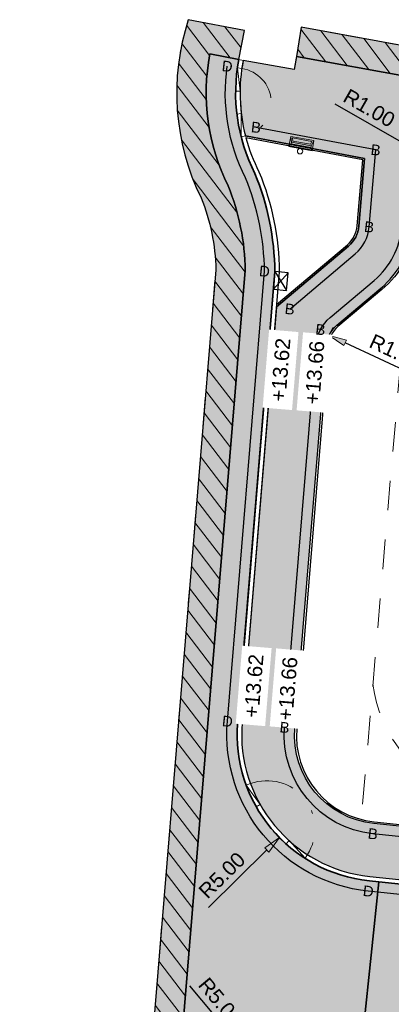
# Model space of a CAD drawing. Header units: metres. Extents: x 131295 to 132236, y 397710 to 398702.
# Tile 2 of 127: x 131328 to 131341, y 397793 to 397827. Entities that reach past the tile are written whole.
import ezdxf
from ezdxf.enums import TextEntityAlignment as Align

# ---------------------------------------------------------------- set-up
doc = ezdxf.new("R2010")
doc.units = ezdxf.units.M
doc.linetypes.add('AL-BANDVERLAGING', pattern=[5, 1.5, -1, 0, -1, 1.5])
doc.linetypes.add('AL-MATERIAALS', pattern=[2, 1, -1])
doc.layers.get('Defpoints').update_dxf_attribs({"color": 128})
for name, color, linetype, lineweight in [('N-IE-afvalbak', 190, 'Continuous', 18), ('N-KO-bandverlaging', 1, 'AL-BANDVERLAGING', 18), ('N-KO-opsluitband 60x200mm', 2, 'Continuous', 25), ('N-KO-opsluitband achterkant', 8, 'Continuous', 5), ('N-KO-tekst banden', 1, 'Continuous', 18), ('N-KO-trottoirband 130-150x250mm', 3, 'Continuous', 35), ('N-KO-trottoirband achterkant', 8, 'Continuous', 5), ('N-KO-verloopband', 1, 'Continuous', 18), ('N-RI-trottoirkolk', 7, 'Continuous', 25), ("N-VH-arcering 'MAT' grijs 254", 254, 'Continuous', 18), ('N-VH-arcering herstraten', 1, 'Continuous', 18), ('N-VH-arcering SBS KF keperverband', 8, 'Continuous', 5), ('X-AL-maatvoering', 1, 'Continuous', 18), ('X-AL-materiaalscheiding', 1, 'AL-MATERIAALS', 18), ('X-AL-planhoogte', 190, 'Continuous', 25)]:
    doc.layers.add(name, color=color, linetype=linetype, lineweight=lineweight)
doc.layers.add("N-VH-arcering 'MAT' kleur 1 (heiderood)", color=7, linetype='Continuous', lineweight=18, true_color=0xd98c8c)
doc.layers.add("N-VH-arcering 'MAT' kleur 5 (roodbruin)", color=7, linetype='Continuous', lineweight=18, true_color=0xc5a6a0)
doc.layers.add('X-AL-contourlijnen', color=30, linetype='Continuous', plot=False)
doc.layers.add('X-AL-hulplijn bandenlijnnummers', color=30, linetype='Continuous', plot=False)
doc.styles.add('CS Annotative', font='arial.ttf')
doc.dimstyles.new('CS Annotative', dxfattribs={"dimtxt": 2.5, "dimasz": 3, "dimexe": 0.18, "dimexo": 0.0625, "dimgap": 1, "dimtad": 1, "dimzin": 0, "dimdsep": 46, "dimtxsty": 'CS Annotative', "dimblk": 'CS Dimensionpijl', "dimcen": 0, "dimse1": 1, "dimse2": 1, "dimclrd": 256, "dimclre": 256, "dimclrt": 2, "dimadec": 0, "dimazin": 0, "dimtm": 1e-09, "dimtfac": 1, "dimtofl": 0, "dimtmove": 1, "dimatfit": 3, "dimfxl": 1, "dimtfillclr": 256, "dimtolj": 1, "dimtzin": 0, "dimarcsym": 0})
pattern_1 = [(307.33, (0, 0), (0.3975780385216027, 0.3032024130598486), [])]
pattern_2 = [(45, (0, 0), (0, 0.5939696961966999), [1.26, -0.4200000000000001]), (135, (0.2969848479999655, 0.2969848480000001), (-5.551115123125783e-17, -0.5939696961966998), [1.26, -0.42])]

# ---------------------------------------------------------------- blocks, each defined once
blk = doc.blocks.new('*U114')
for p, q in [((2.387999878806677, 1.268840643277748), (-0.1491504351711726, -1.492566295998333)), ((0.1491504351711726, 1.492566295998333), (2.089699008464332, -1.716291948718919))]:
    blk.add_line(p, q)
blk.add_lwpolyline([(0.1491504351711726, 1.492566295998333), (-0.1491504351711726, -1.492566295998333), (2.089699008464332, -1.716291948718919), (2.387999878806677, 1.268840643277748)], close=True)
blk = doc.blocks.new('CS Dimensionpijl')
h = blk.add_hatch(color=256)
h.dxf.hatch_style = 1
h.paths.add_polyline_path([(-1, -0.1666666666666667), (0, 0), (-1, 0.1666666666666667)])
at = {"flags": 128}
blk.add_lwpolyline([(0, 0.5), (0, -0.5)], dxfattribs=at)
blk.add_lwpolyline([(-1, -0.1666666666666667), (0, 0), (-1, 0.1666666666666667)], close=True, dxfattribs=at)
blk = doc.blocks.new('*D242')
at = {"layer": 'Defpoints', "color": 0, "transparency": 16777216}
for p in [(131342.0048819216, 397822.1943628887), (131342.8728923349, 397821.6978168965)]:
    blk.add_point(p, dxfattribs=at)
at = {"layer": 'X-AL-maatvoering', "lineweight": -2, "transparency": 16777216}
blk.add_line((131339.0748434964, 397823.8704935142), (131341.4840756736, 397822.492290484), dxfattribs=at)
at = {"layer": 'X-AL-maatvoering', "lineweight": -2, "transparency": 16777216, "xscale": 0.6000000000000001, "yscale": 0.6000000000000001, "zscale": 0.6000000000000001, "rotation": 330.2282534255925}
blk.add_blockref('CS Dimensionpijl', (131342.0048819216, 397822.1943628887), dxfattribs=at)
at = {"layer": 'X-AL-maatvoering', "color": 2, "transparency": 16777216, "insert": (131340.2451271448, 397823.7255492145), "char_height": 0.5, "attachment_point": 5, "rotation": 330.22825342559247, "style": 'CS Annotative'}
blk.add_mtext('\\A1;R1.00', dxfattribs=at)
blk = doc.blocks.new('*D243')
at = {"layer": 'Defpoints', "color": 0, "transparency": 16777216}
for p in [(131339.7901756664, 397815.5932202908), (131340.6972748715, 397815.1723033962)]:
    blk.add_point(p, dxfattribs=at)
at = {"layer": 'X-AL-maatvoering', "lineweight": -2, "transparency": 16777216}
blk.add_line((131341.9450622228, 397814.593298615), (131339.4273359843, 397815.7615870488), dxfattribs=at)
at = {"layer": 'X-AL-maatvoering', "lineweight": -2, "transparency": 16777216, "xscale": 0.6000000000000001, "yscale": 0.6000000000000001, "zscale": 0.6000000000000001, "rotation": 155.1075115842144}
blk.add_blockref('CS Dimensionpijl', (131338.8830764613, 397816.0141371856), dxfattribs=at)
at = {"layer": 'X-AL-maatvoering', "color": 2, "transparency": 16777216, "insert": (131341.1499666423, 397815.4641577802), "char_height": 0.5, "attachment_point": 5, "rotation": 335.1075115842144, "style": 'CS Annotative'}
blk.add_mtext('\\A1;R1.00', dxfattribs=at)
blk = doc.blocks.new('*D244')
at = {"layer": 'Defpoints', "color": 0, "transparency": 16777216}
for p in [(131338.7050751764, 397819.9090244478), (131341.4039808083, 397818.5990975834)]:
    blk.add_point(p, dxfattribs=at)
at = {"layer": 'X-AL-maatvoering', "lineweight": -2, "transparency": 16777216}
blk.add_line((131344.4407712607, 397817.1251766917), (131341.9437619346, 397818.3371122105), dxfattribs=at)
at = {"layer": 'X-AL-maatvoering', "lineweight": -2, "transparency": 16777216, "xscale": 0.6000000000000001, "yscale": 0.6000000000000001, "zscale": 0.6000000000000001, "rotation": 154.1101586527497}
blk.add_blockref('CS Dimensionpijl', (131341.4039808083, 397818.5990975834), dxfattribs=at)
at = {"layer": 'X-AL-maatvoering', "color": 2, "transparency": 16777216, "insert": (131343.6610289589, 397818.0098969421), "char_height": 0.5, "attachment_point": 5, "rotation": 334.11015865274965, "style": 'CS Annotative'}
blk.add_mtext('\\A1;R3.00', dxfattribs=at)
blk = doc.blocks.new('*D245')
at = {"layer": 'Defpoints', "color": 0, "transparency": 16777216}
for p in [(131340.7681489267, 397802.4879080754), (131337.2018980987, 397798.983360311)]:
    blk.add_point(p, dxfattribs=at)
at = {"layer": 'X-AL-maatvoering', "lineweight": -2, "transparency": 16777216}
blk.add_line((131334.7942652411, 397796.6173841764), (131336.7739479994, 397798.5628145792), dxfattribs=at)
at = {"layer": 'X-AL-maatvoering', "lineweight": -2, "transparency": 16777216, "xscale": 0.6000000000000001, "yscale": 0.6000000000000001, "zscale": 0.6000000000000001, "rotation": 44.50002318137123}
blk.add_blockref('CS Dimensionpijl', (131337.2018980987, 397798.983360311), dxfattribs=at)
at = {"layer": 'X-AL-maatvoering', "color": 2, "transparency": 16777216, "insert": (131335.2510169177, 397797.7045596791), "char_height": 0.5, "attachment_point": 5, "rotation": 44.500023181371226, "style": 'CS Annotative'}
blk.add_mtext('\\A1;R5.00', dxfattribs=at)
blk = doc.blocks.new('*D246')
at = {"layer": 'Defpoints', "color": 0, "transparency": 16777216}
for p in [(131336.3220196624, 397791.3683757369), (131339.5327433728, 397787.5354586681)]:
    blk.add_point(p, dxfattribs=at)
at = {"layer": 'X-AL-maatvoering', "lineweight": -2, "transparency": 16777216}
blk.add_line((131334.1544088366, 397793.9560392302), (131335.9367328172, 397791.8283257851), dxfattribs=at)
at = {"layer": 'X-AL-maatvoering', "lineweight": -2, "transparency": 16777216, "xscale": 0.6000000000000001, "yscale": 0.6000000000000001, "zscale": 0.6000000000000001, "rotation": 309.951934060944}
blk.add_blockref('CS Dimensionpijl', (131336.3220196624, 397791.3683757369), dxfattribs=at)
at = {"layer": 'X-AL-maatvoering', "color": 2, "transparency": 16777216, "insert": (131335.2019424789, 397793.41451736), "char_height": 0.5, "attachment_point": 5, "rotation": 309.951934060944, "style": 'CS Annotative'}
blk.add_mtext('\\A1;R5.00', dxfattribs=at)
blk = doc.blocks.new('CS Afvalbak')
at = {"linetype": 'Continuous'}
for p, q in [((0.4, -0.09074999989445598), (-0.4, -0.09075000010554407)), ((-0.34, -0.1953104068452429), (-0.4, -0.09074999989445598)), ((-0.34, -0.252406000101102), (-0.4, -0.440749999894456)), ((0.3400000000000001, -0.1953104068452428), (-0.3399999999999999, -0.1953104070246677)), ((-0.34, -0.2524060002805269), (-0.34, -0.1953104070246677)), ((0.3400000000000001, -0.252406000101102), (-0.34, -0.2524060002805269)), ((-0.3017092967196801, -0.2969340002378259), (-0.3334724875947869, -0.3966407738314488)), ((0.3017092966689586, -0.2969340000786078), (-0.3017092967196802, -0.2969340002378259)), ((0.3017092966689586, -0.2969340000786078), (0.3334724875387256, -0.3966407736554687)), ((0.3400000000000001, -0.1953104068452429), (0.4, -0.09074999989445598)), ((0.3400000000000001, -0.252406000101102), (0.3400000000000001, -0.1953104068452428)), ((0.3400000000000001, -0.252406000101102), (0.4, -0.440749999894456)), ((0.4, -0.440749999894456), (-0.4, -0.440750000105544)), ((0.3334724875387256, -0.3966407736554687), (-0.3334724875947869, -0.3966407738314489))]:
    blk.add_line(p, q, dxfattribs=at)
for p, q in [((-0.4, -0.09075000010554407), (-0.4, -0.440750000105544)), ((0.4, -0.09074999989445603), (0.4, -0.440749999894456))]:
    blk.add_line(p, q)
blk.add_circle((0, 0), 0.09075000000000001, dxfattribs=at)

msp = doc.modelspace()

# ---------------------------------------------------------------- hatches: boundary and pattern name
at = {"layer": "N-VH-arcering 'MAT' grijs 254"}
h = msp.add_hatch(color=256, dxfattribs=at)
h.dxf.hatch_style = 1
h.paths.add_polyline_path([(131341.833633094, 397825.7613793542), (131337.9362793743, 397826.4648956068), (131337.7804685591, 397825.4768596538), (131341.6559927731, 397824.7772838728), (131341.6664168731, 397824.8363759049), (131341.6666515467, 397824.8363315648)])
h = msp.add_hatch(color=256, dxfattribs=at)
h.dxf.hatch_style = 1
edge = h.paths.add_edge_path()
edge.add_line((131337.7244184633, 397802.6894006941), (131338.7935476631, 397815.6752728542))
edge.add_arc((131339.7901756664, 397815.5932202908), 1.00000000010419, 130.105577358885, 175.293443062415, ccw=False)
edge.add_line((131339.1459775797, 397816.358078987), (131340.6376694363, 397817.6144483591))
edge.add_arc((131338.7050751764, 397819.9090244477), 2.999999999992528, 310.1055773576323, 355.1055773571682)
edge.add_line((131341.6941359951, 397819.653064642), (131341.8765387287, 397821.7831368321))
edge.add_line((131341.8765387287, 397821.7831368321), (131341.6559927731, 397824.7772838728))
edge.add_line((131341.6559927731, 397824.7772838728), (131337.7804685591, 397825.4768596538))
edge.add_line((131337.7804685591, 397825.4768596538), (131337.7011610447, 397825.0349546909))
edge.add_line((131337.7011610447, 397825.0349546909), (131335.9695158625, 397825.3446065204))
edge.add_arc((131341.7302015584, 397824.2354934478), 5.866483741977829, 169.1021112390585, 194.32333673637)
edge.add_line((131336.0460771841, 397822.7841624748), (131340.0902380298, 397822.0200434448))
edge.add_line((131340.0902380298, 397822.0200434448), (131339.8936313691, 397819.72409989))
edge.add_arc((131338.8972777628, 397819.8094198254), 1.000000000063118, 310.10557735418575, 355.1055773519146, ccw=False)
edge.add_line((131339.5414758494, 397819.0445611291), (131337.0952232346, 397816.9842181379))
edge.add_line((131337.0952232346, 397816.9842181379), (131335.934503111, 397802.8858630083))
edge.add_arc((131340.7681489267, 397802.4879080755), 4.849999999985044, 175.293443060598, 264.0572621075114)
edge.add_line((131340.2660067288, 397797.6639726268), (131346.3854373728, 397797.0269772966))
edge.add_line((131346.3854373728, 397797.0269772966), (131346.5717994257, 397798.8173038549))
edge.add_line((131346.5717994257, 397798.8173038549), (131340.4036990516, 397799.4593654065))
edge.add_arc((131340.714302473, 397802.4432430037), 3.000000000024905, 175.2934430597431, 264.0572621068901, ccw=False)
at = {"layer": "N-VH-arcering 'MAT' kleur 1 (heiderood)"}
h = msp.add_hatch(color=256, dxfattribs=at)
h.dxf.hatch_style = 1
h.paths.add_polyline_path([(131411.4870335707, 397790.0500695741), (131410.7653908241, 397790.1408295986), (131410.467735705, 397790.1782652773), (131405.8789150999, 397790.6832593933), (131405.5805273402, 397790.7143197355), (131398.069629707, 397791.4961582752), (131379.8679763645, 397793.3908391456), (131372.7626492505, 397794.130460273), (131372.4642614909, 397794.161520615), (131369.4798773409, 397794.4721767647), (131369.1814895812, 397794.5032371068), (131362.0849958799, 397795.2419387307), (131346.3699072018, 397796.8777834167), (131340.5680881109, 397797.4817173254), (131340.0504157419, 397792.5085879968), (131364.6876192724, 397789.9440056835), (131364.9860070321, 397789.9129453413), (131370.9537622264, 397789.2917384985), (131371.2521499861, 397789.2606781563), (131392.7496986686, 397787.0229147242), (131393.0480864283, 397786.9918543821), (131399.0158416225, 397786.3706475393), (131399.3142293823, 397786.3395871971), (131408.6361434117, 397785.3692329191), (131421.0324785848, 397783.8101627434), (131421.3301337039, 397783.772727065), (131427.2832360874, 397783.0240134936), (131427.5808912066, 397782.986577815), (131453.1757222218, 397779.7675508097), (131453.7996501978, 397784.7284694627), (131451.2736011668, 397785.0461672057)])
at = {"layer": "N-VH-arcering 'MAT' kleur 5 (roodbruin)"}
h = msp.add_hatch(color=256, dxfattribs=at)
h.dxf.hatch_style = 1
edge = h.paths.add_edge_path()
edge.add_arc((131328.0866169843, 397818.095343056), 7.956764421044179, 0.8482522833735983, 22.105379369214)
edge.add_arc((131341.730201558, 397824.2354934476), 7.01648374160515, 169.1021112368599, 206.6386924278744, ccw=False)
edge.add_line((131334.8402553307, 397825.5620246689), (131335.8222210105, 397825.3729654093))
edge.add_line((131335.8222210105, 397825.3729654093), (131336.0112802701, 397826.3549310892))
edge.add_line((131336.0112802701, 397826.3549310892), (131334.1088357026, 397826.7212114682))
edge.add_arc((131341.7302015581, 397824.2354934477), 8.016483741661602, 161.9361983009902, 206.3369021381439)
edge.add_arc((131328.0866169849, 397818.0953430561), 6.956764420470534, 1.2344248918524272, 21.80116124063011, ccw=False)
edge.add_line((131335.0417668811, 397818.2452134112), (131332.557325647, 397788.1215902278))
edge.add_line((131332.557325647, 397788.1215902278), (131328.3892323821, 397738.6560612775))
edge.add_line((131328.3892323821, 397738.6560612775), (131330.3821697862, 397738.4881312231))
edge.add_line((131330.3821697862, 397738.4881312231), (131330.4661348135, 397739.4845999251))
edge.add_line((131330.4661348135, 397739.4845999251), (131329.4696661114, 397739.5685649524))
edge.add_line((131329.4696661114, 397739.5685649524), (131333.5538627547, 397788.0384370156))
edge.add_line((131333.5538627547, 397788.0384370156), (131336.0425094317, 397818.2131370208))
h = msp.add_hatch(color=256, dxfattribs=at)
h.dxf.hatch_style = 1
edge = h.paths.add_edge_path()
edge.add_arc((131328.0866169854, 397818.0953430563), 8.956764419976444, 0.5287580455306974, 22.37578117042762)
edge.add_arc((131341.7333547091, 397824.2359391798), 6.019495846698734, 169.1119515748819, 206.9801880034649, ccw=False)
edge.add_line((131335.8222210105, 397825.3729654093), (131334.8402553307, 397825.5620246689))
edge.add_arc((131341.730201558, 397824.2354934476), 7.016483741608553, 169.1021112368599, 206.6386924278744)
edge.add_arc((131328.0866169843, 397818.095343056), 7.956764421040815, 0.848252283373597, 22.10537936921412, ccw=False)
edge.add_line((131336.0425094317, 397818.2131370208), (131333.5538627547, 397788.0384370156))
edge.add_line((131333.5538627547, 397788.0384370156), (131329.4696661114, 397739.5685649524))
edge.add_line((131329.4696661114, 397739.5685649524), (131330.4661348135, 397739.4845999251))
edge.add_line((131330.4661348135, 397739.4845999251), (131332.8177594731, 397767.3928904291))
edge.add_line((131332.8177594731, 397767.3928904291), (131334.0100000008, 397781.5420000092))
edge.add_line((131334.0100000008, 397781.5420000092), (131334.5503998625, 397787.9552838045))
edge.add_arc((131339.5327433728, 397787.5354586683), 4.999999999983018, 84.05726210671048, 175.1834874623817, ccw=False)
edge.add_line((131340.0504157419, 397792.5085879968), (131340.5680881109, 397797.4817173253))
edge.add_line((131340.5680881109, 397797.4817173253), (131340.2504765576, 397797.5147787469))
edge.add_arc((131340.7681489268, 397802.4879080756), 5.000000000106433, 175.2934430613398, 264.0572621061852, ccw=False)
edge.add_line((131335.7850089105, 397802.8981708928), (131335.894, 397804.222))
edge.add_line((131335.894, 397804.222), (131337.043, 397818.178))
at = {"layer": 'N-VH-arcering herstraten'}
h = msp.add_hatch(dxfattribs=at)
h.set_pattern_fill('CS-HERSTRATEN', color=256, angle=262.33)
h.set_pattern_definition(pattern_1)
edge = h.paths.add_edge_path()
edge.add_arc((131328.0866169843, 397818.095343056), 7.956764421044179, 0.8482522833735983, 22.105379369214)
edge.add_arc((131341.730201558, 397824.2354934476), 7.01648374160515, 169.1021112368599, 206.6386924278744, ccw=False)
edge.add_line((131334.8402553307, 397825.5620246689), (131335.8222210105, 397825.3729654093))
edge.add_line((131335.8222210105, 397825.3729654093), (131336.0112802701, 397826.3549310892))
edge.add_line((131336.0112802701, 397826.3549310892), (131334.1088357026, 397826.7212114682))
edge.add_arc((131341.7302015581, 397824.2354934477), 8.016483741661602, 161.9361983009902, 206.3369021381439)
edge.add_arc((131328.0866169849, 397818.0953430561), 6.956764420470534, 1.2344248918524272, 21.80116124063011, ccw=False)
edge.add_line((131335.0417668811, 397818.2452134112), (131332.557325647, 397788.1215902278))
edge.add_line((131332.557325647, 397788.1215902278), (131328.3892323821, 397738.6560612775))
edge.add_line((131328.3892323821, 397738.6560612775), (131330.3821697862, 397738.4881312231))
edge.add_line((131330.3821697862, 397738.4881312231), (131330.4661348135, 397739.4845999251))
edge.add_line((131330.4661348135, 397739.4845999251), (131329.4696661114, 397739.5685649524))
edge.add_line((131329.4696661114, 397739.5685649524), (131333.5538627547, 397788.0384370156))
edge.add_line((131333.5538627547, 397788.0384370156), (131336.0425094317, 397818.2131370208))
h = msp.add_hatch(dxfattribs=at)
h.set_pattern_fill('CS-HERSTRATEN', color=256, angle=262.33)
h.set_pattern_definition(pattern_1)
h.paths.add_polyline_path([(131341.833633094, 397825.7613793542), (131337.9362793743, 397826.4648956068), (131337.7804685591, 397825.4768596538), (131341.6559927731, 397824.7772838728), (131341.6664168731, 397824.8363759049), (131341.6666515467, 397824.8363315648)])
at = {"layer": 'N-VH-arcering SBS KF keperverband'}
h = msp.add_hatch(dxfattribs=at)
h.set_pattern_fill('CS-KF KEPERV', color=256, scale=20)
h.set_pattern_definition(pattern_2)
edge = h.paths.add_edge_path()
edge.add_arc((131328.0866169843, 397818.095343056), 7.956764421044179, 0.8482522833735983, 22.105379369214)
edge.add_arc((131341.730201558, 397824.2354934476), 7.01648374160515, 169.1021112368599, 206.6386924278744, ccw=False)
edge.add_line((131334.8402553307, 397825.5620246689), (131335.8222210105, 397825.3729654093))
edge.add_line((131335.8222210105, 397825.3729654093), (131336.0112802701, 397826.3549310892))
edge.add_line((131336.0112802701, 397826.3549310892), (131334.1088357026, 397826.7212114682))
edge.add_arc((131341.7302015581, 397824.2354934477), 8.016483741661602, 161.9361983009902, 206.3369021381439)
edge.add_arc((131328.0866169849, 397818.0953430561), 6.956764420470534, 1.2344248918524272, 21.80116124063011, ccw=False)
edge.add_line((131335.0417668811, 397818.2452134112), (131332.557325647, 397788.1215902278))
edge.add_line((131332.557325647, 397788.1215902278), (131328.3892323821, 397738.6560612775))
edge.add_line((131328.3892323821, 397738.6560612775), (131330.3821697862, 397738.4881312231))
edge.add_line((131330.3821697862, 397738.4881312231), (131330.4661348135, 397739.4845999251))
edge.add_line((131330.4661348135, 397739.4845999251), (131329.4696661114, 397739.5685649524))
edge.add_line((131329.4696661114, 397739.5685649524), (131333.5538627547, 397788.0384370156))
edge.add_line((131333.5538627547, 397788.0384370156), (131336.0425094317, 397818.2131370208))
h = msp.add_hatch(dxfattribs=at)
h.set_pattern_fill('CS-KF KEPERV', color=256, scale=20)
h.set_pattern_definition(pattern_2)
edge = h.paths.add_edge_path()
edge.add_arc((131328.0866169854, 397818.0953430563), 8.956764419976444, 0.5287580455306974, 22.37578117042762)
edge.add_arc((131341.7333547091, 397824.2359391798), 6.019495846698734, 169.1119515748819, 206.9801880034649, ccw=False)
edge.add_line((131335.8222210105, 397825.3729654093), (131334.8402553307, 397825.5620246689))
edge.add_arc((131341.730201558, 397824.2354934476), 7.016483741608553, 169.1021112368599, 206.6386924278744)
edge.add_arc((131328.0866169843, 397818.095343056), 7.956764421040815, 0.848252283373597, 22.10537936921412, ccw=False)
edge.add_line((131336.0425094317, 397818.2131370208), (131333.5538627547, 397788.0384370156))
edge.add_line((131333.5538627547, 397788.0384370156), (131329.4696661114, 397739.5685649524))
edge.add_line((131329.4696661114, 397739.5685649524), (131330.4661348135, 397739.4845999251))
edge.add_line((131330.4661348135, 397739.4845999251), (131332.8177594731, 397767.3928904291))
edge.add_line((131332.8177594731, 397767.3928904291), (131334.0100000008, 397781.5420000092))
edge.add_line((131334.0100000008, 397781.5420000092), (131334.5503998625, 397787.9552838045))
edge.add_arc((131339.5327433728, 397787.5354586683), 4.999999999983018, 84.05726210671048, 175.1834874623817, ccw=False)
edge.add_line((131340.0504157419, 397792.5085879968), (131340.5680881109, 397797.4817173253))
edge.add_line((131340.5680881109, 397797.4817173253), (131340.2504765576, 397797.5147787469))
edge.add_arc((131340.7681489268, 397802.4879080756), 5.000000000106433, 175.2934430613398, 264.0572621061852, ccw=False)
edge.add_line((131335.7850089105, 397802.8981708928), (131335.894, 397804.222))
edge.add_line((131335.894, 397804.222), (131337.043, 397818.178))

# ---------------------------------------------------------------- linework, layer by layer
at = {"layer": 'N-KO-bandverlaging', "flags": 128}
for points in [[(131335.9225352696, 397825.0641331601, -0.8210913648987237), (131336.0460771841, 397822.7841624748)], [(131336.2165125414, 397800.8130629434, -0.7192705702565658), (131338.1477312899, 397798.406742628)]]:
    msp.add_lwpolyline(points, format="xyb", dxfattribs=at)
at = {"layer": 'N-KO-opsluitband 60x200mm', "flags": 128}
for points in [[(131337.0952232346, 397816.9842181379), (131339.5414758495, 397819.0445611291, 0.1989123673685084), (131339.8936313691, 397819.72409989), (131340.0902380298, 397822.0200434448), (131336.0460771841, 397822.7841624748)], [(131346.5717994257, 397798.8173038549), (131340.4036990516, 397799.4593654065, -0.4079082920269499), (131337.7244184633, 397802.6894006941), (131338.7935476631, 397815.6752728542, -0.1997646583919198), (131339.1459775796, 397816.358078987), (131340.6376694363, 397817.6144483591, 0.1989123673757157), (131341.6941359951, 397819.653064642), (131341.8765387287, 397821.7831368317, -0.4442102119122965), (131343.0585511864, 397822.68043116), (131352.297685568, 397820.9347542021), (131372.4484381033, 397817.3791135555), (131371.4981664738, 397808.174423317), (131370.9013385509, 397808.2360384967), (131370.5316474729, 397804.6550709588), (131371.1284753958, 397804.5934557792), (131370.2157927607, 397795.7528667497), (131362.2247674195, 397796.5846836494)]]:
    msp.add_lwpolyline(points, format="xyb", dxfattribs=at)
at = {"layer": 'N-KO-opsluitband achterkant', "flags": 128}
for points in [[(131337.1021629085, 397817.068508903), (131339.5028239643, 397819.0904526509, 0.1989123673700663), (131339.8338501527, 397819.7292190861), (131340.0258316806, 397821.9711510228), (131336.0628657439, 397822.7199287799)], [(131346.5780114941, 397798.8769814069), (131340.40991112, 397799.5190429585, -0.4079082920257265), (131337.7842161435, 397802.6844775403), (131338.8533453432, 397815.6703497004, -0.1997646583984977), (131339.1846294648, 397816.3121874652), (131340.6763213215, 397817.5685568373, 0.1989123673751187), (131341.7539172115, 397819.6479454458), (131341.936319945, 397821.7780176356, -0.4442102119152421), (131343.0474116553, 397822.6214743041), (131352.286902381, 397820.8757300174), (131372.3830209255, 397817.3297296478), (131371.4446451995, 397808.2402676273), (131370.8478172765, 397808.3018828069), (131370.4658031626, 397804.6015496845), (131371.0626310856, 397804.5399345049), (131370.1622767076, 397795.8187616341), (131362.2309794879, 397796.6443612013)]]:
    msp.add_lwpolyline(points, format="xyb", dxfattribs=at)
at = {"layer": 'N-KO-trottoirband 130-150x250mm', "ltscale": 0.8}
msp.add_lwpolyline([(131346.3699072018, 397796.8777834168), (131340.2504765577, 397797.5147787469, -0.4079082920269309), (131335.7850089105, 397802.8981708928), (131337.043, 397818.178, 0.09561541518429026), (131336.369, 397821.505, -0.1667516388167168), (131335.8222210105, 397825.3729654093)], format="xyb", dxfattribs=at)
at = {"layer": 'N-KO-trottoirband achterkant', "ltscale": 0.8}
msp.add_lwpolyline([(131346.3854373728, 397797.0269772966), (131340.2660067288, 397797.6639726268, -0.4079082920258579), (131335.934503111, 397802.8858630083), (131337.193054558, 397818.1724983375, 0.09597536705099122), (131336.5053795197, 397821.5677479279, -0.1671018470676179), (131335.9695158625, 397825.3446065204), (131335.8222210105, 397825.3729654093)], format="xyb", dxfattribs=at)
at = {"layer": 'N-KO-verloopband', "flags": 128}
for points in [[(131335.7740852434, 397825.0853140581), (131335.9225352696, 397825.0641331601)], [(131335.7740852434, 397825.0853140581), (131335.864082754, 397824.3009279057)], [(131335.7142279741, 397824.3025994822), (131335.864082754, 397824.3009279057)], [(131335.7567359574, 397823.5187512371), (131335.9054972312, 397823.5366007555)], [(131335.9008862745, 397822.7470999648), (131335.9054972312, 397823.5366007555)], [(131336.0460771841, 397822.7841624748), (131335.9008862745, 397822.7470999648)], [(131336.2165125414, 397800.8130629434), (131336.075740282, 397800.7612636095), (131336.5459038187, 397800.1014575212), (131336.4153189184, 397800.0276497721)], [(131338.1477312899, 397798.406742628), (131338.0666874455, 397798.2805210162), (131337.5243008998, 397798.8823637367), (131337.423975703, 397798.7708520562)]]:
    msp.add_lwpolyline(points, dxfattribs=at)
at = {"layer": 'X-AL-contourlijnen', "flags": 128}
for points in [[(131336.0425094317, 397818.2131370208, 0.09301861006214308), (131335.4585059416, 397821.0895630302, -0.1652646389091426), (131334.8402553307, 397825.5620246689), (131335.8222210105, 397825.3729654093), (131336.0112802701, 397826.3549310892), (131334.1088357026, 397826.7212114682, 0.196195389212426), (131334.5458217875, 397820.6789925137, -0.08998098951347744), (131335.0417668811, 397818.2452134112), (131332.557325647, 397788.1215902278), (131328.3892323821, 397738.6560612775), (131330.3821697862, 397738.4881312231), (131330.4661348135, 397739.4845999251), (131329.4696661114, 397739.5685649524), (131333.5538627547, 397788.0384370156)], [(131337.043, 397818.178, 0.09561541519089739), (131336.369, 397821.505, -0.1667516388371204), (131335.8222210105, 397825.3729654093), (131334.8402553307, 397825.5620246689, 0.1652646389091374), (131335.4585059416, 397821.0895630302, -0.0930186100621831), (131336.0425094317, 397818.2131370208), (131333.5538627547, 397788.0384370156), (131329.4696661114, 397739.5685649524), (131330.4661348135, 397739.4845999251), (131332.8177594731, 397767.3928904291), (131334.0100000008, 397781.5420000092), (131334.5503998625, 397787.9552838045, -0.4199825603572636), (131340.0504157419, 397792.5085879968), (131340.5680881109, 397797.4817173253), (131340.2504765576, 397797.5147787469, -0.4079082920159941), (131335.7850089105, 397802.8981708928), (131335.894, 397804.222)], [(131337.7244184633, 397802.6894006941), (131338.7935476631, 397815.6752728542, -0.1997646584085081), (131339.1459775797, 397816.358078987), (131340.6376694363, 397817.6144483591, 0.1989123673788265), (131341.6941359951, 397819.653064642), (131341.8765387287, 397821.7831368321), (131341.6559927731, 397824.7772838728), (131337.7804685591, 397825.4768596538), (131337.7011610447, 397825.0349546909), (131335.9695158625, 397825.3446065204, 0.1104947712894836), (131336.0460771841, 397822.7841624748), (131340.0902380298, 397822.0200434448), (131339.8936313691, 397819.72409989, -0.198912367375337), (131339.5414758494, 397819.0445611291), (131337.0952232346, 397816.9842181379), (131335.934503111, 397802.8858630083, 0.407908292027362), (131340.2660067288, 397797.6639726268), (131346.3854373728, 397797.0269772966), (131346.5717994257, 397798.8173038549), (131340.4036990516, 397799.4593654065, -0.4079082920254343)], [(131340.0258316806, 397821.9711510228), (131336.062865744, 397822.7199287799, 0.05274325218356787), (131336.5053795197, 397821.5677479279, -0.09597536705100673), (131337.193054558, 397818.1724983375), (131337.1021629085, 397817.068508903), (131339.5028239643, 397819.0904526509, 0.1989123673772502), (131339.8338501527, 397819.7292190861)], [(131371.6670748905, 397816.2375217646), (131352.0712386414, 397819.6952463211), (131341.9221761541, 397821.6128485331), (131341.7539172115, 397819.6479454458, -0.1989123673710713), (131340.6763213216, 397817.5685568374), (131339.1846294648, 397816.3121874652, 0.1997646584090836), (131338.8533453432, 397815.6703497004), (131337.7842161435, 397802.6844775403, 0.4079082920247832), (131340.40991112, 397799.5190429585), (131343.2332157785, 397799.2251541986), (131344.533, 397817.51), (131371.2996727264, 397812.6787255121)]]:
    msp.add_lwpolyline(points, format="xyb", close=True, dxfattribs=at)
msp.add_lwpolyline([(131341.833633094, 397825.7613793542), (131337.9362793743, 397826.4648956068), (131337.7804685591, 397825.4768596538), (131341.6559927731, 397824.7772838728), (131341.6664168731, 397824.8363759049), (131341.6666515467, 397824.8363315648)], close=True, dxfattribs=at)
msp.add_lwpolyline([(131369.1814895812, 397794.5032371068), (131362.0849958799, 397795.2419387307), (131346.3699072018, 397796.8777834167), (131340.5680881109, 397797.4817173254), (131340.0504157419, 397792.5085879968), (131364.6876192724, 397789.9440056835), (131364.9860070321, 397789.9129453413)], dxfattribs=at)
at = {"layer": 'X-AL-hulplijn bandenlijnnummers', "ltscale": 0.8}
msp.add_lwpolyline([(131346.0352823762, 397796.5607247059), (131340.2142394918, 397797.1666596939, -0.4079082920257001), (131335.4361891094, 397802.92688929), (131336.6928541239, 397818.1906116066, 0.09474773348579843), (131336.0505809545, 397821.3590329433, -0.1541741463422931), (131335.4287757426, 397825.1433193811, -0.1541741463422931)], format="xyb", dxfattribs=at)
at = {"layer": 'X-AL-hulplijn bandenlijnnummers', "flags": 128}
for points in [[(131337.5501501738, 397816.9097770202), (131339.7669451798, 397818.7768605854, 0.1989123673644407), (131340.2423551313, 397819.6942379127), (131340.4659417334, 397822.3052492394), (131336.4058420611, 397823.0723798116)], [(131346.2371746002, 397798.5002451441), (131340.3674619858, 397799.1112463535, -0.407908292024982), (131337.3755986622, 397802.7181190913), (131338.4447278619, 397815.7039912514, -0.1997646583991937), (131338.9205082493, 397816.6257795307), (131340.412200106, 397817.8821489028, 0.1989123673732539), (131341.3454122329, 397819.6829266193), (131341.5278149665, 397821.812998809, -0.4442102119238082), (131343.1235317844, 397823.0243461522), (131352.3605874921, 397821.2790619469), (131372.830038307, 397817.6671863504), (131371.8103739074, 397807.7903315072), (131371.2135459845, 397807.8519466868), (131370.9157392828, 397804.9672783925), (131371.5125672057, 397804.9056632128), (131370.5279697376, 397795.3684799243), (131362.4869181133, 397796.2055042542)]]:
    msp.add_lwpolyline(points, format="xyb", dxfattribs=at)
at = {"layer": 'X-AL-materiaalscheiding', "flags": 128}
for points in [[(131335.8222210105, 397825.3729654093), (131336.0112802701, 397826.3549310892), (131334.1088357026, 397826.7212114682, 0.1961953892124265), (131334.5458217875, 397820.6789925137, -0.08998098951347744), (131335.0417668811, 397818.2452134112), (131332.557325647, 397788.1215902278), (131328.3892323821, 397738.6560612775), (131330.3821697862, 397738.4881312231), (131330.4661348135, 397739.4845999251)], [(131335.8222210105, 397825.3729654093), (131334.8402553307, 397825.5620246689, 0.16526463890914), (131335.4585059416, 397821.0895630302, -0.09273038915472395), (131336.0425094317, 397818.2131370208), (131333.5538627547, 397788.0384370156), (131329.4696661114, 397739.5685649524), (131330.4661348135, 397739.4845999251)], [(131340.37, 397804.19, 0.2775203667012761), (131343.32, 397800.446)]]:
    msp.add_lwpolyline(points, format="xyb", dxfattribs=at)
for points in [[(131337.7804685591, 397825.4768596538), (131337.9362793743, 397826.4648956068), (131341.833633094, 397825.7613793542), (131341.6559927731, 397824.7772838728)], [(131341.6559927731, 397824.7772838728), (131337.7804685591, 397825.4768596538), (131337.7011610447, 397825.0349546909), (131335.9695158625, 397825.3446065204)], [(131341.642688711, 397819.0522708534), (131341.1730362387, 397813.567738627), (131339.9767144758, 397799.5972697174)], [(131340.0504157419, 397792.5085879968), (131340.5680881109, 397797.4817173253)]]:
    msp.add_lwpolyline(points, dxfattribs=at)

# ---------------------------------------------------------------- block references
at = {"layer": 'N-IE-afvalbak', "rotation": 169.5632255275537}
msp.add_blockref('CS Afvalbak', (131337.8974075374, 397822.2615569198), dxfattribs=at)
at = {"layer": 'N-RI-trottoirkolk', "xscale": 0.2, "yscale": 0.2, "zscale": 0.2, "rotation": 1}
for p in [(131337.018384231, 397817.8790115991), (131335.9170125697, 397804.5015155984)]:
    msp.add_blockref('*U114', p, dxfattribs=at)

# ---------------------------------------------------------------- texts
at = {"layer": 'N-KO-tekst banden', "style": 'CS Annotative'}
for s, p in [('D', (131335.4287757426, 397825.1433193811)), ('B', (131336.4058420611, 397823.0723798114)), ('B', (131340.4659417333, 397822.3052492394)), ('B', (131340.2423551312, 397819.6942379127)), ('D', (131336.6928541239, 397818.1906116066)), ('B', (131337.5501501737, 397816.9097770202)), ('B', (131338.5905476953, 397816.2124074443)), ('D', (131335.4361891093, 397802.9268892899)), ('B', (131337.3755986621, 397802.7181190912)), ('B', (131340.3674619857, 397799.1112463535)), ('D', (131340.2142394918, 397797.1666596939))]:
    msp.add_text(s, height=0.3599999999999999, rotation=353.7841869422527, dxfattribs=at).set_placement(p, align=Align.MIDDLE)

# ---------------------------------------------------------------- dimensions: what is measured, and where the dimension line sits
at = {"layer": 'X-AL-maatvoering'}
for center, mpoint, picture, middle in [((131342.8728923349, 397821.6978168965), (131342.0048819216, 397822.1943628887), '*D242', (131340.2451271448, 397823.7255492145)), ((131338.7050751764, 397819.9090244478), (131341.4039808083, 397818.5990975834), '*D244', (131343.4621571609, 397817.6001517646)), ((131340.7681489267, 397802.4879080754), (131337.2018980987, 397798.983360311), '*D245', (131335.2510169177, 397797.7045596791)), ((131339.5327433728, 397787.5354586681), (131336.3220196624, 397791.3683757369), '*D246', (131335.2019424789, 397793.41451736))]:
    dim = msp.add_radius_dim(center=center, mpoint=mpoint, dimstyle='CS Annotative', dxfattribs=at)
    dim.commit()
    dim.dimension.update_dxf_attribs({"geometry": picture, "text_midpoint": middle})
dim = msp.add_radius_dim(center=(131339.7901756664, 397815.5932202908), mpoint=(131340.6972748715, 397815.1723033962), dimstyle='CS Annotative', dxfattribs=at)
dim.commit()
dim.dimension.update_dxf_attribs({"geometry": '*D243', "text_midpoint": (131340.9583288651, 397815.0511677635), "dimtype": 164})

# ---------------------------------------------------------------- next in the draw order: texts
at = {"layer": 'X-AL-planhoogte', "char_height": 0.5, "attachment_point": 5, "rotation": 85.2698530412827, "style": 'CS Annotative', "bg_fill": 2}
for s, insert in [('+13.62', (131337.2413878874, 397814.8476713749)), ('+13.66', (131338.3930917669, 397814.7556725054)), ('+13.62', (131336.3291858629, 397804.1279884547)), ('+13.66', (131337.4808897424, 397804.0359895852))]:
    msp.add_mtext(s, dxfattribs=dict(at, insert=insert))

doc.saveas('drawing.dxf')
